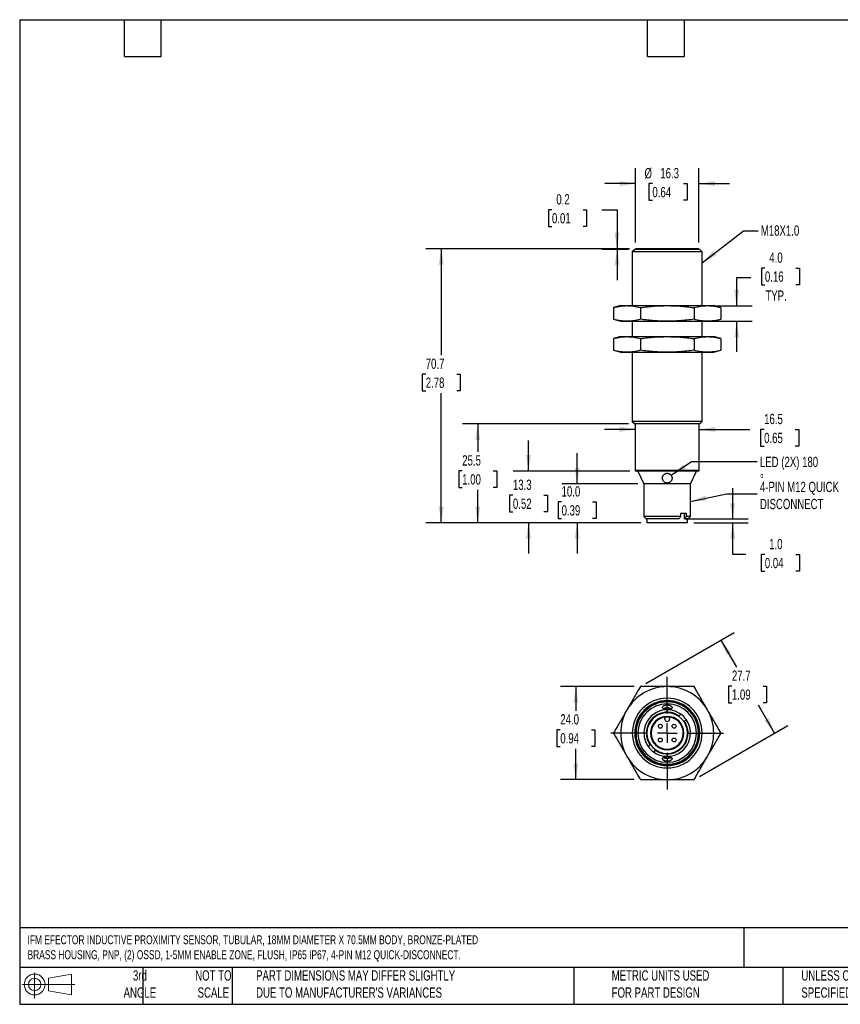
# Model space of a CAD drawing. Header units: millimetres. Extents: x 6 to 273, y 6 to 210.
# Tile 1 of 2: x 6 to 176, y 6 to 210. Entities that reach past the tile are written whole.
import ezdxf

# ---------------------------------------------------------------- set-up
doc = ezdxf.new("R2010")
doc.units = ezdxf.units.MM
doc.linetypes.add('CENTERX2', pattern=[20.32, 12.7, -2.54, 2.54, -2.54])
doc.layers.add('CENTER', color=40, linetype='CENTERX2')
doc.layers.add('DIMENSIONS', color=140, linetype='Continuous', lineweight=25)
doc.layers.add('TEXT', color=140, linetype='Continuous', lineweight=25)
doc.styles.add('SLDTEXTSTYLE0', font='TXT', dxfattribs={"width": 0.7})
doc.dimstyles.new('SLDDIMSTYLE0', dxfattribs={"dimtxt": 2.158008, "dimasz": 3.302, "dimexe": 0, "dimexo": 0.0625, "dimgap": 0.539502, "dimtad": 0, "dimtih": 1, "dimtoh": 1, "dimlfac": 1.25, "dimrnd": 1e-09, "dimzin": 4, "dimdsep": 46, "dimtxsty": 'SLDTEXTSTYLE0', "dimsah": 1, "dimcen": 0.09, "dimadec": 0, "dimazin": 1, "dimtfac": 1, "dimtmove": 0, "dimatfit": 0, "dimfxl": 0, "dimfrac": 2, "dimtolj": 1, "dimtzin": 12, "dimarcsym": 0})
doc.dimstyles.new('SLDDIMSTYLE1', dxfattribs={"dimtxt": 2.158008, "dimasz": 3.302, "dimexe": 0, "dimexo": 0.0625, "dimgap": 0.539502, "dimtad": 0, "dimtih": 1, "dimtoh": 1, "dimlfac": 1.25, "dimrnd": 1e-09, "dimzin": 12, "dimdsep": 46, "dimtxsty": 'SLDTEXTSTYLE0', "dimsah": 1, "dimcen": 0.09, "dimadec": 0, "dimazin": 3, "dimtfac": 1, "dimtmove": 0, "dimatfit": 0, "dimfxl": 0, "dimfrac": 2, "dimtolj": 1, "dimtzin": 12, "dimarcsym": 0})
doc.dimstyles.new('SLDDIMSTYLE2', dxfattribs={"dimtxt": 2.158008, "dimasz": 3.302, "dimexe": 0, "dimexo": 0.0625, "dimgap": 0.539502, "dimtad": 0, "dimtih": 1, "dimtoh": 1, "dimlfac": 1.25, "dimrnd": 1e-09, "dimzin": 12, "dimdsep": 46, "dimtxsty": 'SLDTEXTSTYLE0', "dimsah": 1, "dimcen": 0.09, "dimadec": 0, "dimazin": 3, "dimtfac": 1, "dimtofl": 0, "dimtmove": 0, "dimatfit": 3, "dimfxl": 0, "dimfrac": 2, "dimtolj": 1, "dimtzin": 12, "dimarcsym": 0})
doc.dimstyles.new('SLDDIMSTYLE3', dxfattribs={"dimtxt": 2.158008, "dimasz": 3.302, "dimexe": 0, "dimexo": 0.0625, "dimgap": 0.539502, "dimtad": 0, "dimtih": 1, "dimtoh": 1, "dimlfac": 1.25, "dimrnd": 1e-09, "dimdsep": 46, "dimtxsty": 'SLDTEXTSTYLE0', "dimsah": 1, "dimcen": 0.09, "dimadec": 0, "dimazin": 2, "dimtfac": 1, "dimtmove": 0, "dimatfit": 0, "dimfxl": 0, "dimfrac": 2, "dimtolj": 1, "dimtzin": 12, "dimarcsym": 0})
doc.dimstyles.new('SLDDIMSTYLE4', dxfattribs={"dimtxt": 0.18, "dimasz": 3.302, "dimexe": 0, "dimexo": 0.0625, "dimgap": 0, "dimtad": 0, "dimtih": 1, "dimtoh": 1, "dimdec": 0, "dimrnd": 1e-09, "dimzin": 0, "dimdsep": 46, "dimtxsty": 'Standard', "dimsah": 1, "dimcen": 0.09, "dimadec": 0, "dimazin": 0, "dimtfac": 3.302, "dimtdec": 0, "dimtofl": 0, "dimtmove": 0, "dimatfit": 3, "dimfxl": 0, "dimfrac": 2, "dimtolj": 1, "dimtzin": 0, "dimarcsym": 0})
doc.dimstyles.new('SLDDIMSTYLE5', dxfattribs={"dimtxt": 2.158008, "dimasz": 3.302, "dimexe": 0, "dimexo": 0.0625, "dimgap": 0.539502, "dimtad": 0, "dimtih": 1, "dimtoh": 1, "dimlfac": 1.25, "dimrnd": 1e-09, "dimzin": 4, "dimdsep": 46, "dimtxsty": 'SLDTEXTSTYLE0', "dimsah": 1, "dimcen": 0.09, "dimadec": 0, "dimazin": 1, "dimtfac": 1, "dimtofl": 0, "dimtmove": 0, "dimatfit": 3, "dimfxl": 0, "dimfrac": 2, "dimtolj": 1, "dimtzin": 12, "dimarcsym": 0})

# ---------------------------------------------------------------- blocks, each defined once
blk = doc.blocks.new('Block11')
at = {"color": 7, "linetype": 'Continuous', "lineweight": 18}
for p, q in [((2.59, 5.31), (2.59, 0)), ((5.48, 4.17), (10.18, 5.03)), ((5.48, 1.6), (5.48, 4.17)), ((10.18, 5.03), (10.18, 0.73)), ((0, 2.88), (10.87, 2.88)), ((5.48, 1.6), (10.18, 0.73))]:
    blk.add_line(p, q, dxfattribs=at)
for radius in [2.15, 1.29]:
    blk.add_circle((2.59, 2.88), radius, dxfattribs=at)
blk = doc.blocks.new('Block12')
at = {"color": 7, "linetype": 'Continuous'}
blk.add_blockref('Block11', (0, 0), dxfattribs=at)
blk = doc.blocks.new('_D')
at = {"layer": 'DIMENSIONS'}
for p, q in [((153.44, 106.53), (153.44, 112.88)), ((143.63, 106.53), (156.62, 106.53)), ((145.4, 105.73), (156.62, 105.73)), ((153.44, 99.18), (153.44, 105.73)), ((156.18, 99.18), (153.44, 99.18)), ((160.07, 99.18), (159.35, 99.18)), ((159.35, 99.18), (159.35, 95.75)), ((166.49, 99.18), (167.21, 99.18)), ((167.21, 99.18), (167.21, 95.75)), ((159.35, 95.75), (160.07, 95.75)), ((167.21, 95.75), (166.49, 95.75))]:
    blk.add_line(p, q, dxfattribs=at)
for points in [[(153.44, 106.53), (153.95, 109.84), (152.94, 109.84)], [(153.44, 105.73), (152.94, 102.43), (153.95, 102.43)]]:
    blk.add_solid(points, dxfattribs=at)
at = {"layer": 'DIMENSIONS', "char_height": 2.117, "attachment_point": 1, "style": 'SLDTEXTSTYLE0'}
for s, insert in [('1.0', (160.97, 102.39)), ('0.04', (160.07, 98.48))]:
    blk.add_mtext(s, dxfattribs=dict(at, insert=insert))
blk = doc.blocks.new('_D_1')
at = {"layer": 'DIMENSIONS'}
for p, q in [((121.35, 113.73), (121.35, 120.08)), ((133.86, 113.73), (118.17, 113.73)), ((118.14, 110.05), (117.42, 110.05)), ((117.42, 110.05), (117.42, 106.62)), ((124.55, 110.05), (125.28, 110.05)), ((125.28, 110.05), (125.28, 106.62)), ((117.42, 106.62), (118.14, 106.62)), ((134.46, 105.73), (118.17, 105.73)), ((121.35, 105.73), (121.35, 99.38)), ((125.28, 106.62), (124.55, 106.62))]:
    blk.add_line(p, q, dxfattribs=at)
for points in [[(121.35, 113.73), (121.86, 117.04), (120.84, 117.04)], [(121.35, 105.73), (120.84, 102.43), (121.86, 102.43)]]:
    blk.add_solid(points, dxfattribs=at)
at = {"layer": 'DIMENSIONS', "char_height": 2.117, "attachment_point": 1, "style": 'SLDTEXTSTYLE0'}
for s, insert in [('10.0', (118.14, 113.26)), ('0.39', (118.14, 109.35))]:
    blk.add_mtext(s, dxfattribs=dict(at, insert=insert))
blk = doc.blocks.new('_D_2')
at = {"layer": 'DIMENSIONS'}
for p, q in [((111.3, 116.37), (111.3, 122.72)), ((132.22, 116.37), (108.13, 116.37)), ((108.1, 111.42), (107.37, 111.42)), ((107.37, 111.42), (107.37, 107.99)), ((114.51, 111.42), (115.23, 111.42)), ((115.23, 111.42), (115.23, 107.99)), ((107.37, 107.99), (108.1, 107.99)), ((115.23, 107.99), (114.51, 107.99)), ((134.46, 105.73), (108.13, 105.73)), ((111.3, 105.73), (111.3, 99.38))]:
    blk.add_line(p, q, dxfattribs=at)
for points in [[(111.3, 116.37), (111.81, 119.68), (110.8, 119.68)], [(111.3, 105.73), (110.8, 102.43), (111.81, 102.43)]]:
    blk.add_solid(points, dxfattribs=at)
at = {"layer": 'DIMENSIONS', "char_height": 2.117, "attachment_point": 1, "style": 'SLDTEXTSTYLE0'}
for s, insert in [('13.3', (108.1, 114.63)), ('0.52', (108.1, 110.72))]:
    blk.add_mtext(s, dxfattribs=dict(at, insert=insert))
blk = doc.blocks.new('_D_3')
at = {"layer": 'DIMENSIONS'}
for p, q in [((131.96, 126.13), (97.67, 126.13)), ((100.85, 126.13), (100.85, 120.36)), ((97.64, 116.44), (96.92, 116.44)), ((96.92, 116.44), (96.92, 113.01)), ((104.06, 116.44), (104.78, 116.44)), ((104.78, 116.44), (104.78, 113.01)), ((96.92, 113.01), (97.64, 113.01)), ((100.85, 105.73), (100.85, 112.53)), ((104.78, 113.01), (104.06, 113.01)), ((134.46, 105.73), (97.67, 105.73))]:
    blk.add_line(p, q, dxfattribs=at)
for points in [[(100.85, 126.13), (100.34, 122.83), (101.36, 122.83)], [(100.85, 105.73), (101.36, 109.04), (100.34, 109.04)]]:
    blk.add_solid(points, dxfattribs=at)
at = {"layer": 'DIMENSIONS', "char_height": 2.117, "attachment_point": 1, "style": 'SLDTEXTSTYLE0'}
for s, insert in [('25.5', (97.64, 119.66)), ('1.00', (97.64, 115.74))]:
    blk.add_mtext(s, dxfattribs=dict(at, insert=insert))
blk = doc.blocks.new('_D_4')
at = {"layer": 'DIMENSIONS'}
for p, q in [((132.14, 162.29), (90.14, 162.29)), ((93.31, 162.29), (93.31, 140.31)), ((90.11, 136.4), (89.38, 136.4)), ((89.38, 136.4), (89.38, 132.97)), ((96.52, 136.4), (97.24, 136.4)), ((97.24, 136.4), (97.24, 132.97)), ((89.38, 132.97), (90.11, 132.97)), ((93.31, 105.73), (93.31, 132.49)), ((97.24, 132.97), (96.52, 132.97)), ((134.46, 105.73), (90.14, 105.73))]:
    blk.add_line(p, q, dxfattribs=at)
for points in [[(93.31, 162.29), (92.8, 158.99), (93.82, 158.99)], [(93.31, 105.73), (93.82, 109.04), (92.8, 109.04)]]:
    blk.add_solid(points, dxfattribs=at)
at = {"layer": 'DIMENSIONS', "char_height": 2.117, "attachment_point": 1, "style": 'SLDTEXTSTYLE0'}
for s, insert in [('70.7', (90.11, 139.61)), ('2.78', (90.11, 135.7))]:
    blk.add_mtext(s, dxfattribs=dict(at, insert=insert))
blk = doc.blocks.new('_D_5')
at = {"layer": 'DIMENSIONS'}
for p, q in [((116.16, 170.33), (115.44, 170.33)), ((115.44, 170.33), (115.44, 166.9)), ((122.57, 170.33), (123.3, 170.33)), ((123.3, 170.33), (123.3, 166.9)), ((126.46, 170.33), (129.59, 170.33)), ((129.59, 170.33), (129.59, 162.29)), ((115.44, 166.9), (116.16, 166.9)), ((123.3, 166.9), (122.57, 166.9)), ((132.14, 162.29), (126.42, 162.29)), ((131.96, 162.13), (126.42, 162.13)), ((129.59, 162.13), (129.59, 155.78))]:
    blk.add_line(p, q, dxfattribs=at)
for points in [[(129.59, 162.29), (130.1, 165.6), (129.08, 165.6)], [(129.59, 162.13), (129.08, 158.83), (130.1, 158.83)]]:
    blk.add_solid(points, dxfattribs=at)
at = {"layer": 'DIMENSIONS', "char_height": 2.117, "attachment_point": 1, "style": 'SLDTEXTSTYLE0'}
for s, insert in [('0.2', (117.06, 173.54)), ('0.01', (116.16, 169.63))]:
    blk.add_mtext(s, dxfattribs=dict(at, insert=insert))
blk = doc.blocks.new('_D_6')
at = {"layer": 'DIMENSIONS'}
for p, q in [((133.41, 163.56), (133.41, 178.89)), ((146.45, 163.56), (146.45, 178.89)), ((133.41, 175.72), (127.06, 175.72)), ((136.88, 175.72), (136.16, 175.72)), ((136.16, 175.72), (136.16, 172.29)), ((143.29, 175.72), (144.02, 175.72)), ((144.02, 175.72), (144.02, 172.29)), ((146.45, 175.72), (152.8, 175.72)), ((136.16, 172.29), (136.88, 172.29)), ((144.02, 172.29), (143.29, 172.29))]:
    blk.add_line(p, q, dxfattribs=at)
for points in [[(133.41, 175.72), (130.11, 176.22), (130.11, 175.21)], [(146.45, 175.72), (149.76, 175.21), (149.76, 176.22)]]:
    blk.add_solid(points, dxfattribs=at)
at = {"layer": 'DIMENSIONS', "char_height": 2.117, "attachment_point": 1, "style": 'SLDTEXTSTYLE0'}
for s, insert in [('%%c', (135.25, 178.93)), ('16.3', (138.51, 178.93)), ('0.64', (136.88, 175.02))]:
    blk.add_mtext(s, dxfattribs=dict(at, insert=insert))
blk = doc.blocks.new('_D_7')
at = {"layer": 'DIMENSIONS'}
for p, q in [((160.09, 158.29), (159.37, 158.29)), ((159.37, 158.29), (159.37, 154.86)), ((166.5, 158.29), (167.23, 158.29)), ((167.23, 158.29), (167.23, 154.86)), ((157.19, 156.27), (154.26, 156.27)), ((154.26, 156.27), (154.26, 150.53)), ((159.37, 154.86), (160.09, 154.86)), ((167.23, 154.86), (166.5, 154.86)), ((149.52, 150.53), (157.44, 150.53)), ((149.52, 147.33), (157.44, 147.33)), ((154.26, 147.33), (154.26, 140.98))]:
    blk.add_line(p, q, dxfattribs=at)
for points in [[(154.26, 150.53), (154.77, 153.84), (153.76, 153.84)], [(154.26, 147.33), (153.76, 144.03), (154.77, 144.03)]]:
    blk.add_solid(points, dxfattribs=at)
at = {"layer": 'DIMENSIONS', "char_height": 2.117, "attachment_point": 1, "style": 'SLDTEXTSTYLE0'}
for s, insert in [('4.0', (160.99, 161.5)), ('0.16', (160.09, 157.59)), ('TYP.', (160.19, 153.67))]:
    blk.add_mtext(s, dxfattribs=dict(at, insert=insert))
blk = doc.blocks.new('_D_8')
at = {"layer": 'DIMENSIONS'}
for p, q in [((133.33, 124.99), (126.98, 124.99)), ((146.53, 124.99), (157.01, 124.99)), ((159.93, 124.99), (159.21, 124.99)), ((159.21, 124.99), (159.21, 121.56)), ((166.35, 124.99), (167.07, 124.99)), ((167.07, 124.99), (167.07, 121.56)), ((159.21, 121.56), (159.93, 121.56)), ((167.07, 121.56), (166.35, 121.56))]:
    blk.add_line(p, q, dxfattribs=at)
for points in [[(133.33, 124.99), (130.03, 125.5), (130.03, 124.48)], [(146.53, 124.99), (149.84, 124.48), (149.84, 125.5)]]:
    blk.add_solid(points, dxfattribs=at)
at = {"layer": 'DIMENSIONS', "char_height": 2.117, "attachment_point": 1, "style": 'SLDTEXTSTYLE0'}
for s, insert in [('16.5', (159.93, 128.2)), ('0.65', (159.93, 124.29))]:
    blk.add_mtext(s, dxfattribs=dict(at, insert=insert))
blk = doc.blocks.new('_D_9')
at = {"layer": 'DIMENSIONS'}
for p, q in [((133.12, 71.92), (117.91, 71.92)), ((121.09, 71.92), (121.09, 66.92)), ((117.88, 63.01), (117.16, 63.01)), ((117.16, 63.01), (117.16, 59.58)), ((124.29, 63.01), (125.02, 63.01)), ((125.02, 63.01), (125.02, 59.58)), ((117.16, 59.58), (117.88, 59.58)), ((121.09, 52.72), (121.09, 59.1)), ((125.02, 59.58), (124.29, 59.58)), ((133.12, 52.72), (117.91, 52.72))]:
    blk.add_line(p, q, dxfattribs=at)
for points in [[(121.09, 71.92), (120.58, 68.62), (121.6, 68.62)], [(121.09, 52.72), (121.6, 56.02), (120.58, 56.02)]]:
    blk.add_solid(points, dxfattribs=at)
at = {"layer": 'DIMENSIONS', "char_height": 2.117, "attachment_point": 1, "style": 'SLDTEXTSTYLE0'}
for s, insert in [('24.0', (117.88, 66.22)), ('0.94', (117.88, 62.31))]:
    blk.add_mtext(s, dxfattribs=dict(at, insert=insert))
blk = doc.blocks.new('_D_10')
at = {"layer": 'DIMENSIONS'}
for p, q in [((135.49, 72.56), (153.76, 83.1)), ((151.01, 81.52), (154.23, 75.93)), ((153.28, 72.02), (152.56, 72.02)), ((152.56, 72.02), (152.56, 68.59)), ((159.7, 72.02), (160.42, 72.02)), ((160.42, 72.02), (160.42, 68.59)), ((152.56, 68.59), (153.28, 68.59)), ((162.09, 62.32), (158.75, 68.11)), ((160.42, 68.59), (159.7, 68.59)), ((146.58, 53.36), (164.84, 63.9))]:
    blk.add_line(p, q, dxfattribs=at)
for points in [[(151.01, 81.52), (152.22, 78.4), (153.1, 78.91)], [(162.09, 62.32), (160.88, 65.43), (160, 64.92)]]:
    blk.add_solid(points, dxfattribs=at)
at = {"layer": 'DIMENSIONS', "char_height": 2.117, "attachment_point": 1, "style": 'SLDTEXTSTYLE0'}
for s, insert in [('27.7', (153.28, 75.23)), ('1.09', (153.28, 71.32))]:
    blk.add_mtext(s, dxfattribs=dict(at, insert=insert))
blk = doc.blocks.new('SW_CENTERMARKSYMBOL_0')
at = {"layer": 'CENTER', "color": 0}
for p, q in [((0, 4.064), (0, 11.632)), ((-4.064, 0), (-11.632, 0)), ((0, 0), (-2.032, 0)), ((0, 0), (0, 2.032)), ((0, 0), (0, -2.032)), ((0, 0), (2.032, 0)), ((4.064, 0), (11.632, 0)), ((0, -4.064), (0, -11.632))]:
    blk.add_line(p, q, dxfattribs=at)

msp = doc.modelspace()

# ---------------------------------------------------------------- linework, layer by layer
for p, q in [((133.2252, 162.1345), (132.7344, 161.6437)), ((147.1344, 161.6437), (132.7344, 161.6437)), ((132.7344, 161.6437), (132.7344, 150.5345)), ((146.6436, 162.1345), (133.2252, 162.1345)), ((146.4544, 162.2945), (133.4144, 162.2945)), ((133.4144, 162.2945), (133.4144, 162.1345)), ((146.4544, 162.1345), (146.4544, 162.2945)), ((147.1344, 161.6437), (146.6436, 162.1345)), ((147.1344, 150.5345), (147.1344, 161.6437)), ((130.3344, 150.5345), (128.8493, 150.1366)), ((130.3344, 150.5345), (131.6206, 150.5345)), ((131.6206, 150.5345), (139.9344, 150.5345)), ((139.9344, 150.5345), (148.2483, 150.5345)), ((148.2483, 150.5345), (149.5344, 150.5345)), ((151.0195, 150.1366), (149.5344, 150.5345)), ((128.8493, 150.1366), (128.8493, 147.7325)), ((134.3919, 150.1366), (134.3919, 147.7325)), ((145.477, 150.1366), (145.477, 147.7325)), ((151.0195, 150.1366), (151.0195, 147.7325)), ((128.8493, 147.7325), (130.3344, 147.3345)), ((130.3344, 147.3345), (131.6206, 147.3345)), ((131.6206, 147.3345), (139.9344, 147.3345)), ((132.7344, 147.3345), (132.7344, 144.1345)), ((139.9344, 147.3345), (148.2483, 147.3345)), ((147.1344, 144.1345), (147.1344, 147.3345)), ((148.2483, 147.3345), (149.5344, 147.3345)), ((149.5344, 147.3345), (151.0195, 147.7325)), ((130.3344, 144.1345), (128.8493, 143.7366)), ((128.8493, 143.7366), (128.8493, 141.3325)), ((130.3344, 144.1345), (131.6206, 144.1345)), ((131.6206, 144.1345), (139.9344, 144.1345)), ((134.3919, 143.7366), (134.3919, 141.3325)), ((139.9344, 144.1345), (148.2483, 144.1345)), ((145.477, 143.7366), (145.477, 141.3325)), ((148.2483, 144.1345), (149.5344, 144.1345)), ((151.0195, 143.7366), (149.5344, 144.1345)), ((151.0195, 143.7366), (151.0195, 141.3325)), ((128.8493, 141.3325), (130.3344, 140.9345)), ((130.3344, 140.9345), (131.6206, 140.9345)), ((131.6206, 140.9345), (139.9344, 140.9345)), ((132.7344, 140.9345), (132.7344, 126.6253)), ((139.9344, 140.9345), (148.2483, 140.9345)), ((147.1344, 126.6253), (147.1344, 140.9345)), ((148.2483, 140.9345), (149.5344, 140.9345)), ((149.5344, 140.9345), (151.0195, 141.3325)), ((147.1344, 126.6253), (132.7344, 126.6253)), ((132.7344, 126.6253), (133.2252, 126.1345)), ((146.6436, 126.1345), (133.2252, 126.1345)), ((133.3344, 126.1345), (133.3344, 116.5345)), ((146.5344, 116.5345), (146.5344, 126.1345)), ((146.6436, 126.1345), (147.1344, 126.6253)), ((146.5344, 116.5345), (133.3344, 116.5345)), ((133.3344, 116.5345), (133.4944, 116.3745)), ((146.3744, 116.3745), (133.4944, 116.3745)), ((133.9034, 116.3745), (135.1344, 113.7345)), ((144.7344, 113.7345), (145.9655, 116.3745)), ((146.3744, 116.3745), (146.5344, 116.5345)), ((144.7344, 113.7345), (135.1344, 113.7345)), ((135.1344, 113.7345), (135.1344, 107.0253)), ((144.7344, 107.0253), (144.7344, 113.7345)), ((142.7154, 107.7345), (143.8467, 107.7345)), ((142.7154, 107.0253), (142.7154, 107.7345)), ((143.4156, 107.7345), (143.4156, 106.5345)), ((143.8467, 107.7345), (143.8467, 107.0253)), ((142.7154, 107.0253), (135.1344, 107.0253)), ((135.1344, 107.0253), (135.6252, 106.5345)), ((142.3628, 106.5345), (135.6252, 106.5345)), ((135.7344, 106.5345), (135.7344, 105.7345)), ((144.1344, 105.7345), (135.7344, 105.7345)), ((143.4942, 106.5345), (143.4156, 106.5345)), ((144.2436, 106.5345), (143.4942, 106.5345)), ((144.7344, 107.0253), (143.8467, 107.0253)), ((144.1344, 105.7345), (144.1344, 106.5345)), ((144.2436, 106.5345), (144.7344, 107.0253)), ((139.4544, 65.2017), (139.4544, 65.6068)), ((140.4144, 65.6068), (140.4144, 65.2017)), ((142.2842, 65.8029), (142.3628, 65.8815)), ((143.4942, 64.7501), (143.4156, 64.6715)), ((136.3746, 59.8933), (136.4533, 59.9719)), ((137.5846, 58.8405), (137.506, 58.7619))]:
    msp.add_line(p, q)
for centre in [(138.5202, 63.7359), (141.3486, 63.7359), (138.5202, 60.9075), (141.3486, 60.9075)]:
    msp.add_circle(centre, 0.4)
for centre, radius, start, end in [((139.9344, 62.3217), 9.6, 90, 150), ((139.9344, 62.3217), 9.6, 30, 90), ((139.9344, 62.3217), 7.2, 0, 180), ((139.9344, 62.3217), 9.6, 150, 180), ((139.9344, 62.3217), 6.7092, 0, 180), ((139.9344, 62.3217), 6.6, 0, 180), ((139.9344, 62.3217), 6.44, 0, 180), ((139.9344, 62.3217), 6.0311, 0, 180), ((139.9344, 62.3217), 4.8, 54.594068, 180), ((139.9344, 62.3217), 9.6, 0, 30), ((139.9344, 62.3217), 4.3092, 55.698991, 180), ((139.9344, 62.3217), 4.2, 0, 180), ((139.9344, 62.3217), 3.4586, 0, 180), ((139.9344, 62.3217), 3.32, 98.312861, 180), ((139.9344, 62.3217), 3.32, 81.687139, 98.312861), ((139.9344, 65.2017), 0.48, 180, 0), ((139.9344, 62.3217), 3.32, 0, 81.687139), ((139.9344, 62.3217), 4.8, 35.405932, 54.594068), ((139.9344, 62.3217), 4.8, 0, 35.405932), ((139.9344, 62.3217), 4.3092, 0, 34.301009), ((139.9344, 62.3217), 9.6, 180, 210), ((139.9344, 62.3217), 7.2, 180, 0), ((139.9344, 62.3217), 6.7092, 180, 0), ((139.9344, 62.3217), 6.6, 180, 0), ((139.9344, 62.3217), 6.44, 180, 0), ((139.9344, 62.3217), 6.0311, 180, 0), ((139.9344, 62.3217), 4.8, 180, 215.405932), ((139.9344, 62.3217), 4.3092, 180, 214.301009), ((139.9344, 62.3217), 4.2, 180, 0), ((139.9344, 62.3217), 3.4586, 180, 0), ((139.9344, 62.3217), 3.32, 180, 0), ((139.9344, 62.3217), 4.8, 234.594068, 0), ((139.9344, 62.3217), 4.3092, 235.698991, 0), ((139.9344, 62.3217), 9.6, 330, 0), ((139.9344, 62.3217), 4.8, 215.405932, 234.594068), ((139.9344, 62.3217), 9.6, 210, 270), ((139.9344, 62.3217), 9.6, 270, 330)]:
    msp.add_arc(centre, radius, start, end)
for points, knots in [([(128.8493, 150.1366), (129.3585, 150.273), (129.826, 150.3706), (130.7329, 150.5014), (131.1716, 150.5345), (131.6206, 150.5345)], [0, 0, 0, 0, 0.5, 0.5, 1, 1, 1, 1]), ([(131.6206, 150.5345), (132.0696, 150.5345), (132.5083, 150.5014), (133.4151, 150.3706), (133.8826, 150.273), (134.3919, 150.1366)], [0, 0, 0, 0, 0.5, 0.5, 1, 1, 1, 1]), ([(134.3919, 150.1366), (135.4103, 150.273), (136.3454, 150.3706), (138.159, 150.5014), (139.0364, 150.5345), (139.9344, 150.5345)], [0, 0, 0, 0, 0.5, 0.5, 1, 1, 1, 1]), ([(139.9344, 150.5345), (140.8325, 150.5345), (141.7098, 150.5014), (143.5235, 150.3706), (144.4586, 150.273), (145.477, 150.1366)], [0, 0, 0, 0, 0.5, 0.5, 1, 1, 1, 1]), ([(145.477, 150.1366), (145.9862, 150.273), (146.4537, 150.3706), (147.3606, 150.5014), (147.7992, 150.5345), (148.2483, 150.5345)], [0, 0, 0, 0, 0.5, 0.5, 1, 1, 1, 1]), ([(148.2483, 150.5345), (148.6973, 150.5345), (149.136, 150.5014), (150.0428, 150.3706), (150.5103, 150.273), (151.0195, 150.1366)], [0, 0, 0, 0, 0.5, 0.5, 1, 1, 1, 1]), ([(131.6206, 147.3345), (131.1716, 147.3345), (130.7329, 147.3677), (129.826, 147.4984), (129.3585, 147.596), (128.8493, 147.7325)], [0, 0, 0, 0, 0.5, 0.5, 1, 1, 1, 1]), ([(134.3919, 147.7325), (133.8826, 147.596), (133.4151, 147.4984), (132.5083, 147.3677), (132.0696, 147.3345), (131.6206, 147.3345)], [0, 0, 0, 0, 0.5, 0.5, 1, 1, 1, 1]), ([(139.9344, 147.3345), (139.0364, 147.3345), (138.159, 147.3677), (136.3454, 147.4984), (135.4103, 147.596), (134.3919, 147.7325)], [0, 0, 0, 0, 0.5, 0.5, 1, 1, 1, 1]), ([(145.477, 147.7325), (144.4586, 147.596), (143.5235, 147.4984), (141.7098, 147.3677), (140.8325, 147.3345), (139.9344, 147.3345)], [0, 0, 0, 0, 0.5, 0.5, 1, 1, 1, 1]), ([(148.2483, 147.3345), (147.7992, 147.3345), (147.3606, 147.3677), (146.4537, 147.4984), (145.9862, 147.596), (145.477, 147.7325)], [0, 0, 0, 0, 0.5, 0.5, 1, 1, 1, 1]), ([(151.0195, 147.7325), (150.5103, 147.596), (150.0428, 147.4984), (149.136, 147.3677), (148.6973, 147.3345), (148.2483, 147.3345)], [0, 0, 0, 0, 0.5, 0.5, 1, 1, 1, 1]), ([(128.8493, 143.7366), (129.3585, 143.873), (129.826, 143.9706), (130.7329, 144.1014), (131.1716, 144.1345), (131.6206, 144.1345)], [0, 0, 0, 0, 0.5, 0.5, 1, 1, 1, 1]), ([(131.6206, 144.1345), (132.0696, 144.1345), (132.5083, 144.1014), (133.4151, 143.9706), (133.8826, 143.873), (134.3919, 143.7366)], [0, 0, 0, 0, 0.5, 0.5, 1, 1, 1, 1]), ([(134.3919, 143.7366), (135.4103, 143.873), (136.3454, 143.9706), (138.159, 144.1014), (139.0364, 144.1345), (139.9344, 144.1345)], [0, 0, 0, 0, 0.5, 0.5, 1, 1, 1, 1]), ([(139.9344, 144.1345), (140.8325, 144.1345), (141.7098, 144.1014), (143.5235, 143.9706), (144.4586, 143.873), (145.477, 143.7366)], [0, 0, 0, 0, 0.5, 0.5, 1, 1, 1, 1]), ([(145.477, 143.7366), (145.9862, 143.873), (146.4537, 143.9706), (147.3606, 144.1014), (147.7992, 144.1345), (148.2483, 144.1345)], [0, 0, 0, 0, 0.5, 0.5, 1, 1, 1, 1]), ([(148.2483, 144.1345), (148.6973, 144.1345), (149.136, 144.1014), (150.0428, 143.9706), (150.5103, 143.873), (151.0195, 143.7366)], [0, 0, 0, 0, 0.5, 0.5, 1, 1, 1, 1]), ([(131.6206, 140.9345), (131.1716, 140.9345), (130.7329, 140.9677), (129.826, 141.0984), (129.3585, 141.196), (128.8493, 141.3325)], [0, 0, 0, 0, 0.5, 0.5, 1, 1, 1, 1]), ([(134.3919, 141.3325), (133.8826, 141.196), (133.4151, 141.0984), (132.5083, 140.9677), (132.0696, 140.9345), (131.6206, 140.9345)], [0, 0, 0, 0, 0.5, 0.5, 1, 1, 1, 1]), ([(139.9344, 140.9345), (139.0364, 140.9345), (138.159, 140.9677), (136.3454, 141.0984), (135.4103, 141.196), (134.3919, 141.3325)], [0, 0, 0, 0, 0.5, 0.5, 1, 1, 1, 1]), ([(145.477, 141.3325), (144.4586, 141.196), (143.5235, 141.0984), (141.7098, 140.9677), (140.8325, 140.9345), (139.9344, 140.9345)], [0, 0, 0, 0, 0.5, 0.5, 1, 1, 1, 1]), ([(148.2483, 140.9345), (147.7992, 140.9345), (147.3606, 140.9677), (146.4537, 141.0984), (145.9862, 141.196), (145.477, 141.3325)], [0, 0, 0, 0, 0.5, 0.5, 1, 1, 1, 1]), ([(151.0195, 141.3325), (150.5103, 141.196), (150.0428, 141.0984), (149.136, 140.9677), (148.6973, 140.9345), (148.2483, 140.9345)], [0, 0, 0, 0, 0.5, 0.5, 1, 1, 1, 1]), ([(139.9344, 113.9345), (139.9064, 113.9352), (139.8506, 113.9364), (139.768, 113.947), (139.6872, 113.964), (139.6079, 113.9879), (139.4932, 114.0333), (139.3498, 114.1142), (139.1976, 114.2489), (139.0752, 114.4096), (138.9621, 114.6459), (138.9114, 114.9657), (138.979, 115.2721), (139.0967, 115.4915), (139.2162, 115.6389), (139.3633, 115.7634), (139.5189, 115.8492), (139.6661, 115.9009), (139.7991, 115.9293), (139.8893, 115.9328), (139.9344, 115.9345)], [0, 0, 0, 0, 0.02545804, 0.05053838, 0.07547102, 0.10048794, 0.1258168, 0.18793795, 0.25010452, 0.31293705, 0.37686545, 0.50034311, 0.62676901, 0.6896183, 0.75122236, 0.81489408, 0.87627441, 0.91818052, 0.95914497, 1, 1, 1, 1]), ([(139.9344, 115.9345), (139.9588, 115.934), (140.0074, 115.933), (140.0797, 115.9249), (140.1511, 115.9119), (140.2213, 115.8936), (140.2903, 115.8701), (140.4, 115.8235), (140.5425, 115.7381), (140.6931, 115.5963), (140.8112, 115.4301), (140.8831, 115.2654), (140.9212, 115.1139), (140.9372, 114.9809), (140.9328, 114.8918), (140.9306, 114.8475)], [0, 0, 0, 0, 0.04109036, 0.08197113, 0.12288616, 0.16407977, 0.2057925, 0.24825711, 0.37093803, 0.49721901, 0.62302244, 0.74889898, 0.83432839, 0.91761616, 1, 1, 1, 1]), ([(140.9306, 114.8475), (140.9273, 114.8178), (140.9206, 114.7589), (140.9007, 114.6721), (140.8738, 114.5878), (140.8273, 114.4774), (140.75, 114.3458), (140.627, 114.2054), (140.4793, 114.0884), (140.31, 114.0019), (140.1263, 113.9448), (139.9984, 113.9379), (139.9344, 113.9345)], [0, 0, 0, 0, 0.06426778, 0.12713075, 0.18904524, 0.25046968, 0.37674549, 0.50106822, 0.62561956, 0.75003047, 0.87490149, 1, 1, 1, 1]), ([(134.3919, 71.9217), (133.8826, 71.0397), (133.4151, 70.2299), (132.5083, 68.6592), (132.0696, 67.8994), (131.6206, 67.1217)], [0, 0, 0, 0, 0.5, 0.5, 1, 1, 1, 1]), ([(139.9344, 71.9217), (139.0364, 71.9217), (138.159, 71.9217), (136.3454, 71.9217), (135.4103, 71.9217), (134.3919, 71.9217)], [0, 0, 0, 0, 0.5, 0.5, 1, 1, 1, 1]), ([(145.477, 71.9217), (144.4586, 71.9217), (143.5235, 71.9217), (141.7098, 71.9217), (140.8325, 71.9217), (139.9344, 71.9217)], [0, 0, 0, 0, 0.5, 0.5, 1, 1, 1, 1]), ([(148.2483, 67.1217), (147.7992, 67.8994), (147.3606, 68.6592), (146.4537, 70.2299), (145.9862, 71.0397), (145.477, 71.9217)], [0, 0, 0, 0, 0.5, 0.5, 1, 1, 1, 1]), ([(131.6206, 67.1217), (131.1716, 66.344), (130.7329, 65.5842), (129.826, 64.0135), (129.3585, 63.2037), (128.8493, 62.3217)], [0, 0, 0, 0, 0.5, 0.5, 1, 1, 1, 1]), ([(139.9344, 67.215), (139.9064, 67.2151), (139.8506, 67.2154), (139.768, 67.2182), (139.6872, 67.2227), (139.6079, 67.2292), (139.4932, 67.2419), (139.3498, 67.2652), (139.1976, 67.308), (139.0752, 67.3641), (138.9621, 67.4556), (138.9114, 67.5975), (138.979, 67.7559), (139.0967, 67.8786), (139.2162, 67.9648), (139.3633, 68.0402), (139.5189, 68.0936), (139.6661, 68.1262), (139.7991, 68.1443), (139.8893, 68.1465), (139.9344, 68.1476)], [0, 0, 0, 0, 0.02545804, 0.05053838, 0.07547102, 0.10048794, 0.1258168, 0.18793795, 0.25010452, 0.31293705, 0.37686545, 0.50034311, 0.62676901, 0.6896183, 0.75122236, 0.81489408, 0.87627441, 0.91818052, 0.95914497, 1, 1, 1, 1]), ([(139.1386, 67.3398), (139.1429, 67.3434), (139.1665, 67.3636), (139.241, 67.4125), (139.3435, 67.4664), (139.4559, 67.5097), (139.5726, 67.5459), (139.7312, 67.5796), (139.8676, 67.585), (139.9344, 67.5876)], [0, 0, 0, 0, 0.02604501, 0.14464797, 0.37211303, 0.47667925, 0.57527707, 0.79189536, 1, 1, 1, 1]), ([(139.9344, 68.1476), (139.9588, 68.1473), (140.0074, 68.1466), (140.0797, 68.1414), (140.1511, 68.1332), (140.2213, 68.1216), (140.2903, 68.1067), (140.4, 68.0776), (140.5425, 68.0246), (140.6931, 67.9395), (140.8112, 67.8436), (140.8831, 67.7535), (140.9212, 67.6748), (140.9372, 67.6086), (140.9328, 67.5672), (140.9306, 67.5466)], [0, 0, 0, 0, 0.04109036, 0.08197113, 0.12288616, 0.16407977, 0.2057925, 0.24825711, 0.37093803, 0.49721901, 0.62302244, 0.74889898, 0.83432839, 0.91761616, 1, 1, 1, 1]), ([(139.9344, 67.5876), (140.007, 67.5846), (140.117, 67.5801), (140.2578, 67.5537), (140.3894, 67.5197), (140.4989, 67.4773), (140.5875, 67.4334), (140.6408, 67.4028), (140.688, 67.3736), (140.7121, 67.3531), (140.722, 67.3446)], [0, 0, 0, 0, 0.22846475, 0.34666297, 0.46803332, 0.68843409, 0.76852523, 0.85195974, 0.93878281, 1, 1, 1, 1]), ([(140.9306, 67.5466), (140.9273, 67.5331), (140.9206, 67.5064), (140.9007, 67.469), (140.8738, 67.434), (140.8273, 67.3901), (140.75, 67.3412), (140.627, 67.2938), (140.4793, 67.2576), (140.31, 67.233), (140.1263, 67.2175), (139.9984, 67.2158), (139.9344, 67.215)], [0, 0, 0, 0, 0.06426778, 0.12713075, 0.18904524, 0.25046968, 0.37674549, 0.50106822, 0.62561956, 0.75003047, 0.87490149, 1, 1, 1, 1]), ([(151.0195, 62.3217), (150.5103, 63.2037), (150.0428, 64.0135), (149.136, 65.5842), (148.6973, 66.344), (148.2483, 67.1217)], [0, 0, 0, 0, 0.5, 0.5, 1, 1, 1, 1]), ([(128.8493, 62.3217), (129.3585, 61.4397), (129.826, 60.6299), (130.7329, 59.0592), (131.1716, 58.2994), (131.6206, 57.5217)], [0, 0, 0, 0, 0.5, 0.5, 1, 1, 1, 1]), ([(148.2483, 57.5217), (148.6973, 58.2994), (149.136, 59.0592), (150.0428, 60.6299), (150.5103, 61.4397), (151.0195, 62.3217)], [0, 0, 0, 0, 0.5, 0.5, 1, 1, 1, 1]), ([(131.6206, 57.5217), (132.0696, 56.744), (132.5083, 55.9842), (133.4151, 54.4135), (133.8826, 53.6037), (134.3919, 52.7217)], [0, 0, 0, 0, 0.5, 0.5, 1, 1, 1, 1]), ([(139.9344, 56.4958), (139.9073, 56.4962), (139.8533, 56.497), (139.7729, 56.5035), (139.6936, 56.5138), (139.6156, 56.5282), (139.5035, 56.5552), (139.3633, 56.6032), (139.2163, 56.6786), (139.0967, 56.7648), (138.979, 56.8875), (138.9114, 57.0459), (138.9621, 57.1878), (139.0752, 57.2793), (139.1976, 57.3354), (139.3498, 57.3782), (139.5091, 57.4041), (139.6596, 57.4193), (139.7955, 57.4271), (139.8879, 57.428), (139.9344, 57.4284)], [0, 0, 0, 0, 0.02455921, 0.0490387, 0.07362013, 0.09848372, 0.12380447, 0.18517115, 0.24885515, 0.31044542, 0.37330712, 0.49973162, 0.62320791, 0.68712297, 0.74996742, 0.81212043, 0.87425373, 0.91625219, 0.95781099, 1, 1, 1, 1]), ([(139.9344, 57.0558), (139.8676, 57.0583), (139.7662, 57.0621), (139.6357, 57.0846), (139.5123, 57.1139), (139.3977, 57.1543), (139.294, 57.2027), (139.2257, 57.2414), (139.1736, 57.2757), (139.1485, 57.2956), (139.1385, 57.3036)], [0, 0, 0, 0, 0.20801877, 0.31521686, 0.42495803, 0.62776164, 0.73845877, 0.85548814, 0.94214454, 1, 1, 1, 1]), ([(139.9344, 57.4284), (139.9602, 57.4283), (140.0115, 57.428), (140.0877, 57.4257), (140.1625, 57.4219), (140.2362, 57.4163), (140.3436, 57.4056), (140.4794, 57.3858), (140.6269, 57.3496), (140.7501, 57.3022), (140.8423, 57.2436), (140.9065, 57.1752), (140.9225, 57.1232), (140.9306, 57.0968)], [0, 0, 0, 0, 0.05050924, 0.10040443, 0.15007328, 0.19990581, 0.25028537, 0.37465533, 0.49921795, 0.62349978, 0.74978657, 0.87298357, 1, 1, 1, 1]), ([(140.7236, 57.298), (140.713, 57.2899), (140.6582, 57.2479), (140.5655, 57.1961), (140.4486, 57.1466), (140.3254, 57.1047), (140.1553, 57.0652), (140.0069, 57.0589), (139.9344, 57.0558)], [0, 0, 0, 0, 0.0604815, 0.31071724, 0.42484262, 0.53177825, 0.77119009, 1, 1, 1, 1]), ([(140.9306, 57.0968), (140.9323, 57.0846), (140.9358, 57.06), (140.9329, 57.0216), (140.9241, 56.9823), (140.9085, 56.9419), (140.8758, 56.8809), (140.8112, 56.7998), (140.6931, 56.7039), (140.5425, 56.6189), (140.3798, 56.5582), (140.2233, 56.5206), (140.0803, 56.4997), (139.983, 56.4971), (139.9344, 56.4958)], [0, 0, 0, 0, 0.0494078, 0.09896905, 0.14894776, 0.19961184, 0.25122885, 0.37709578, 0.50293918, 0.62921087, 0.75193102, 0.83603897, 0.91808308, 1, 1, 1, 1]), ([(145.477, 52.7217), (145.9862, 53.6037), (146.4537, 54.4135), (147.3606, 55.9842), (147.7992, 56.744), (148.2483, 57.5217)], [0, 0, 0, 0, 0.5, 0.5, 1, 1, 1, 1]), ([(134.3919, 52.7217), (135.4103, 52.7217), (136.3454, 52.7217), (138.159, 52.7217), (139.0364, 52.7217), (139.9344, 52.7217)], [0, 0, 0, 0, 0.5, 0.5, 1, 1, 1, 1]), ([(139.9344, 52.7217), (140.8325, 52.7217), (141.7098, 52.7217), (143.5235, 52.7217), (144.4586, 52.7217), (145.477, 52.7217)], [0, 0, 0, 0, 0.5, 0.5, 1, 1, 1, 1])]:
    msp.add_open_spline(points, degree=3, knots=knots)
for points in [[(142.3628, 106.5345), (142.4742, 106.6893), (142.5913, 106.8524), (142.7154, 107.0253)], [(143.8467, 107.0253), (143.7227, 106.8524), (143.6056, 106.6893), (143.4942, 106.5345)], [(142.3628, 65.8815), (142.4742, 65.9928), (142.5913, 66.11), (142.7154, 66.234)], [(143.8467, 65.1027), (143.7227, 64.9786), (143.6056, 64.8615), (143.4942, 64.7501)], [(136.0221, 59.5408), (136.1461, 59.6648), (136.2633, 59.7819), (136.3746, 59.8933)], [(137.506, 58.7619), (137.3947, 58.6506), (137.2775, 58.5334), (137.1535, 58.4094)]]:
    msp.add_open_spline(points, degree=3)
at = {"layer": 'DIMENSIONS', "flags": 128}
msp.add_lwpolyline([(158.5083, 118.3063), (144.9752, 118.3063), (140.7576, 115.5025)], dxfattribs=at)
at = {"layer": 'DIMENSIONS'}
msp.add_solid([(140.7576, 115.5025), (143.7887, 116.9075), (143.2262, 117.7536)], dxfattribs=at)
at = {"layer": 'TEXT'}
for p, q in [((6.35, 209.55), (273.05, 209.55)), ((6.35, 209.55), (6.35, 6.35)), ((27.94, 201.93), (27.94, 209.55)), ((35.56, 201.93), (35.56, 209.55)), ((135.89, 201.93), (135.89, 209.55)), ((143.51, 201.93), (143.51, 209.55)), ((27.94, 201.93), (35.56, 201.93)), ((135.89, 201.93), (143.51, 201.93)), ((273.05, 22.1261), (6.35, 22.1261)), ((155.7589, 22.1261), (155.7589, 13.97)), ((273.05, 13.97), (6.35, 13.97)), ((31.75, 13.97), (31.75, 6.35)), ((50.2116, 13.97), (50.2116, 6.35)), ((120.6465, 13.97), (120.6465, 6.35)), ((163.7802, 13.97), (163.7802, 6.35)), ((6.35, 6.35), (273.05, 6.35))]:
    msp.add_line(p, q, dxfattribs=at)

# ---------------------------------------------------------------- block references
at = {"layer": 'CENTER'}
msp.add_blockref('SW_CENTERMARKSYMBOL_0', (139.9344, 62.3217), dxfattribs=at)
at = {"layer": 'TEXT'}
msp.add_blockref('Block12', (6.8379, 7.5539), dxfattribs=at)

# ---------------------------------------------------------------- texts
at = {"layer": 'DIMENSIONS', "attachment_point": 1, "style": 'SLDTEXTSTYLE0'}
for s, insert, char_height in [('M18X1.0', (159.2427, 167.0902), 2.11667), ('LED (2X) 180^J%%d', (159.0628, 119.3431), 2.116667), ('4-PIN M12 QUICK^JDISCONNECT', (159.0628, 114.1844), 2.116667)]:
    msp.add_mtext(s, dxfattribs=dict(at, insert=insert, char_height=char_height))
at = {"layer": 'TEXT', "style": 'SLDTEXTSTYLE0'}
for s, insert, char_height, attachment_point in [('IFM EFECTOR INDUCTIVE PROXIMITY SENSOR, TUBULAR, 18MM DIAMETER X 70.5MM BODY, BRONZE-PLATED ^JBRASS HOUSING, PNP, (2) OSSD, 1-5MM ENABLE ZONE, FLUSH, IP65 IP67, 4-PIN M12 QUICK-DISCONNECT.', (7.9657, 20.5989), 1.8520833, 1), ('3rd^JANGLE', (31.1486, 13.364), 2.11667, 2), ('NOT TO^JSCALE', (46.3035, 13.364), 2.116667, 2), ("PART DIMENSIONS MAY DIFFER SLIGHTLY ^JDUE TO MANUFACTURER'S VARIANCES", (55.1193, 13.364), 2.116667, 1), ('METRIC UNITS USED ^JFOR PART DESIGN', (128.4784, 13.364), 2.116667, 1), ('UNLESS OTHERWISE ^JSPECIFIED UNITS ARE:', (167.6079, 13.364), 2.116667, 1)]:
    msp.add_mtext(s, dxfattribs=dict(at, insert=insert, char_height=char_height, attachment_point=attachment_point))

# ---------------------------------------------------------------- dimensions: what is measured, and where the dimension line sits
at = {"layer": 'DIMENSIONS'}
for base, p1, p2, angle, text, dimstyle, picture, middle in [((133.4144, 175.7166), (146.4544, 162.2945), (133.4144, 162.2945), 0, '%%c<>', 'SLDDIMSTYLE1', '_D_6', (140.0876, 175.7166)), ((154.265, 150.5345), (148.2483, 147.3345), (148.2483, 150.5345), 90, '<>\\PTYP.', 'SLDDIMSTYLE0', '_D_7', (154.265, 156.2696))]:
    dim = msp.add_linear_dim(base=base, p1=p1, p2=p2, angle=angle, text=text, dimstyle=dimstyle, dxfattribs=at)
    dim.commit()
    dim.dimension.update_dxf_attribs({"geometry": picture, "text_midpoint": middle, "dimtype": 160})
for base, p1, p2, angle, dimstyle, picture, middle in [((129.5913, 162.2945), (133.2252, 162.1345), (133.4144, 162.2945), 90, 'SLDDIMSTYLE3', '_D_5', (129.5913, 170.3298)), ((93.3116, 162.2945), (135.7344, 105.7345), (133.4144, 162.2945), 90, 'SLDDIMSTYLE2', '_D_4', (93.3116, 136.4017)), ((146.5344, 124.9889), (133.3344, 126.1345), (146.5344, 126.1345), 0, 'SLDDIMSTYLE1', '_D_8', (163.1413, 124.9889)), ((100.8493, 126.1345), (135.7344, 105.7345), (133.2252, 126.1345), 90, 'SLDDIMSTYLE2', '_D_3', (100.8493, 116.4447)), ((111.3035, 116.3745), (135.7344, 105.7345), (133.4944, 116.3745), 90, 'SLDDIMSTYLE1', '_D_2', (111.3035, 111.418)), ((121.3474, 113.7345), (135.7344, 105.7345), (135.1344, 113.7345), 90, 'SLDDIMSTYLE0', '_D_1', (121.3474, 110.0484)), ((153.4446, 105.7345), (142.3628, 106.5345), (144.1344, 105.7345), 90, 'SLDDIMSTYLE0', '_D', (153.4446, 99.1775)), ((162.0933, 62.3151), (134.3919, 71.9217), (145.477, 52.7217), 300, 'SLDDIMSTYLE2', '_D_10', (156.4892, 72.0216)), ((121.0876, 52.7217), (134.3919, 71.9217), (134.3919, 52.7217), 90, 'SLDDIMSTYLE5', '_D_9', (121.0876, 63.0103))]:
    dim = msp.add_linear_dim(base=base, p1=p1, p2=p2, angle=angle, dimstyle=dimstyle, dxfattribs=at)
    dim.commit()
    dim.dimension.update_dxf_attribs({"geometry": picture, "text_midpoint": middle, "dimtype": 160})

# ---------------------------------------------------------------- leaders
for points in [[(147.1344, 159.3721), (155.6431, 165.9923), (158.6736, 165.9923)], [(144.7344, 110.1448), (152.1583, 111.6803), (158.5083, 111.6803)]]:
    msp.add_leader(points, dimstyle='SLDDIMSTYLE4', dxfattribs=at)

doc.saveas('drawing.dxf')
